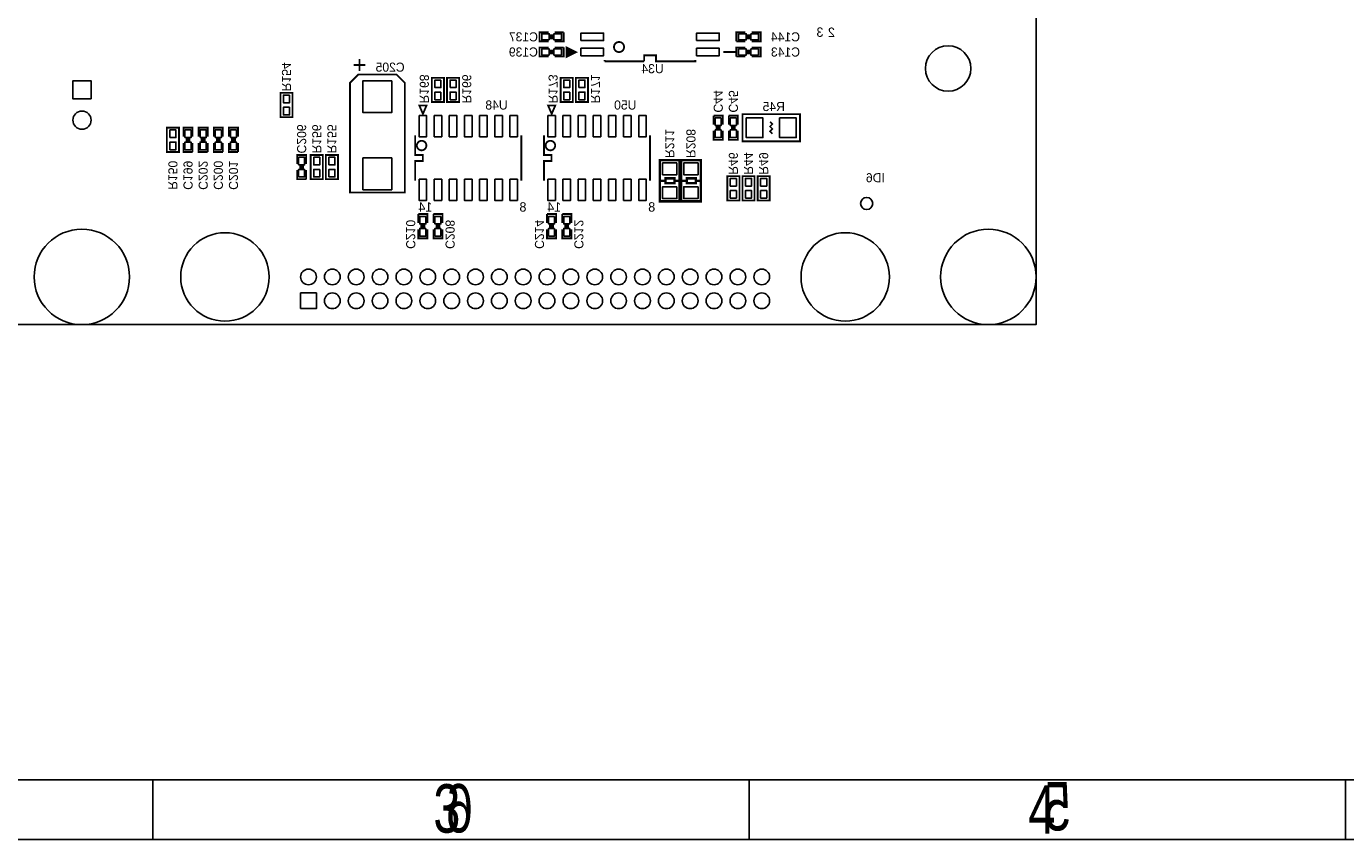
# Model space of a CAD drawing. Extents: x -19 to 391, y -43 to 244.
# Tile 16 of 34: x 75 to 186, y -43 to 25. Entities that reach past the tile are written whole.
import ezdxf

# ---------------------------------------------------------------- set-up
doc = ezdxf.new("R2010")
doc.units = 0
for name, color, linetype in [('BOARD_GEOMETRY_DIMENSION', 2, 'CONTINUOUS'), ('BOARD_GEOMETRY_OUTLINE', 3, 'CONTINUOUS'), ('BOARD_GEOMETRY_SILKSCREEN_B', 1, 'CONTINUOUS'), ('PACKAGE_GEOMETRY_SILKSCREEN_B', 4, 'CONTINUOUS'), ('PIN_B', 5, 'CONTINUOUS'), ('REF_DES_SILKSCREEN_B', 6, 'CONTINUOUS')]:
    doc.layers.add(name, color=color, linetype=linetype)

msp = doc.modelspace()

# ---------------------------------------------------------------- linework, layer by layer
at = {"layer": 'BOARD_GEOMETRY_DIMENSION'}
msp.add_lwpolyline([(-19.05, -43.18), (-19.05, 243.819934), (390.949942, 243.819934), (390.949942, -43.18)], close=True, dxfattribs=at)
for points in [[(-14.05001, -38.179756), (385.949952, -38.179756)], [(85.950044, -43.18), (85.950044, -38.179756)], [(135.949944, -43.18), (135.949944, -38.179756)]]:
    msp.add_lwpolyline(points, dxfattribs=at)
at = {"layer": 'BOARD_GEOMETRY_OUTLINE'}
msp.add_lwpolyline([(0, 0), (159.999934, 0), (159.999934, 90.000074), (0, 90.000074)], close=True, dxfattribs=at)
at = {"layer": 'BOARD_GEOMETRY_SILKSCREEN_B'}
msp.add_lwpolyline([(-19.05, -43.18), (-19.05, 243.819934), (390.949942, 243.819934), (390.949942, -43.18)], close=True, dxfattribs=at)
for points in [[(385.949952, -38.179756), (-14.05001, -38.179756)], [(85.950044, -43.18), (85.950044, -38.179756)], [(135.949944, -43.18), (135.949944, -38.179756)], [(185.949844, -38.179756), (185.949844, -43.18)]]:
    msp.add_lwpolyline(points, dxfattribs=at)
at = {"layer": 'PACKAGE_GEOMETRY_SILKSCREEN_B'}
for points, const_width in [([(119.126, 24.511), (118.364, 24.511), (118.364, 23.749), (119.126, 23.749)], 0.1524), ([(119.3038, 24.3332), (119.3038, 23.9268)], 0.1524), ([(119.4562, 24.3332), (119.4562, 23.9268)], 0.1524), ([(119.634, 23.749), (120.396, 23.749), (120.396, 24.511)], 0.1524), ([(120.396, 24.511), (119.634, 24.511)], 0.1524), ([(135.636, 24.511), (134.874, 24.511), (134.874, 23.749)], 0.1524), ([(135.8138, 23.9268), (135.8138, 24.3332)], 0.1524), ([(135.9662, 23.9268), (135.9662, 24.3332)], 0.1524), ([(136.144, 23.749), (136.906, 23.749), (136.906, 24.511), (136.144, 24.511)], 0.1524), ([(119.126, 23.241), (118.364, 23.241), (118.364, 22.479), (119.126, 22.479)], 0.1524), ([(119.634, 22.479), (120.396, 22.479), (120.396, 23.241)], 0.1524), ([(120.396, 23.241), (119.634, 23.241)], 0.1524), ([(134.874, 23.749), (135.636, 23.749)], 0.1524), ([(135.636, 23.241), (134.874, 23.241), (134.874, 22.479)], 0.1524), ([(136.144, 22.479), (136.906, 22.479), (136.906, 23.241), (136.144, 23.241)], 0.1524), ([(103.274876, 22.275038), (103.274876, 21.27504)], 0.1524), ([(119.3038, 23.0632), (119.3038, 22.6568)], 0.1524), ([(119.4562, 23.0632), (119.4562, 22.6568)], 0.1524), ([(123.834906, 22.074886), (123.834906, 22.174962)], 0.1524), ([(127.134874, 22.074886), (123.834906, 22.074886)], 0.1524), ([(131.435094, 22.174962), (131.435094, 22.074886), (128.135126, 22.074886), (128.135126, 22.575012), (127.134874, 22.575012), (127.134874, 22.074886)], 0.1524), ([(133.785102, 22.86), (134.7851, 22.86)], 0.1524), ([(134.874, 22.479), (135.636, 22.479)], 0.1524), ([(135.8138, 22.6568), (135.8138, 23.0632)], 0.1524), ([(135.9662, 22.6568), (135.9662, 23.0632)], 0.1524), ([(102.775004, 21.774912), (103.775002, 21.774912)], 0.1524), ([(133.731, 16.764), (133.731, 17.526), (132.969, 17.526)], 0.1524), ([(132.969, 17.526), (132.969, 16.764)], 0.1524), ([(133.1468, 16.5862), (133.5532, 16.5862)], 0.1524), ([(135.001, 16.764), (135.001, 17.526), (134.239, 17.526)], 0.1524), ([(134.239, 17.526), (134.239, 16.764)], 0.1524), ([(134.4168, 16.5862), (134.8232, 16.5862)], 0.1524), ([(137.694924, 17.010126), (137.895076, 16.809974), (137.694924, 16.610076), (137.895076, 16.409924), (137.694924, 16.210026), (137.895076, 16.009874)], 0.127), ([(89.281, 15.748), (89.281, 16.51), (88.519, 16.51), (88.519, 15.748)], 0.1524), ([(89.1032, 15.5702), (88.6968, 15.5702)], 0.1524), ([(89.1032, 15.4178), (88.6968, 15.4178)], 0.1524), ([(90.551, 15.748), (90.551, 16.51), (89.789, 16.51), (89.789, 15.748)], 0.1524), ([(90.3732, 15.5702), (89.9668, 15.5702)], 0.1524), ([(90.3732, 15.4178), (89.9668, 15.4178)], 0.1524), ([(91.821, 15.748), (91.821, 16.51), (91.059, 16.51), (91.059, 15.748)], 0.1524), ([(91.6432, 15.5702), (91.2368, 15.5702)], 0.1524), ([(91.6432, 15.4178), (91.2368, 15.4178)], 0.1524), ([(93.091, 15.748), (93.091, 16.51), (92.329, 16.51), (92.329, 15.748)], 0.1524), ([(92.9132, 15.5702), (92.5068, 15.5702)], 0.1524), ([(92.9132, 15.4178), (92.5068, 15.4178)], 0.1524), ([(107.95, 15.875), (107.95, 14.224), (108.585, 14.224), (108.585, 13.716), (107.95, 13.716), (107.95, 12.065)], 0.1524), ([(116.84, 12.065), (116.84, 15.875)], 0.1524), ([(118.745, 15.875), (118.745, 14.224), (119.38, 14.224), (119.38, 13.716), (118.745, 13.716), (118.745, 12.065)], 0.1524), ([(127.635, 12.065), (127.635, 15.875)], 0.1524), ([(132.969, 16.256), (132.969, 15.494), (133.731, 15.494), (133.731, 16.256)], 0.1524), ([(133.1468, 16.4338), (133.5532, 16.4338)], 0.1524), ([(134.239, 16.256), (134.239, 15.494), (135.001, 15.494), (135.001, 16.256)], 0.1524), ([(134.4168, 16.4338), (134.8232, 16.4338)], 0.1524), ([(88.519, 15.24), (88.519, 14.478), (89.281, 14.478)], 0.1524), ([(89.281, 14.478), (89.281, 15.24)], 0.1524), ([(89.789, 15.24), (89.789, 14.478), (90.551, 14.478)], 0.1524), ([(90.551, 14.478), (90.551, 15.24)], 0.1524), ([(91.059, 15.24), (91.059, 14.478), (91.821, 14.478)], 0.1524), ([(91.821, 14.478), (91.821, 15.24)], 0.1524), ([(92.329, 15.24), (92.329, 14.478), (93.091, 14.478)], 0.1524), ([(93.091, 14.478), (93.091, 15.24)], 0.1524), ([(98.806, 13.462), (98.806, 14.224), (98.044, 14.224), (98.044, 13.462)], 0.1524), ([(98.6282, 13.2842), (98.2218, 13.2842)], 0.1524), ([(98.044, 12.954), (98.044, 12.192), (98.806, 12.192)], 0.1524), ([(98.6282, 13.1318), (98.2218, 13.1318)], 0.1524), ([(98.806, 12.192), (98.806, 12.954)], 0.1524), ([(128.4859, 12.065), (128.88595, 12.065)], 0.199898), ([(129.736088, 12.065), (130.0861, 12.065)], 0.199898), ([(130.2639, 12.065), (130.66395, 12.065)], 0.199898), ([(131.514088, 12.065), (131.8641, 12.065)], 0.199898), ([(108.966, 8.509), (108.966, 9.271), (108.204, 9.271)], 0.1524), ([(108.204, 9.271), (108.204, 8.509)], 0.1524), ([(110.236, 8.509), (110.236, 9.271), (109.474, 9.271)], 0.1524), ([(109.474, 9.271), (109.474, 8.509)], 0.1524), ([(119.761, 8.509), (119.761, 9.271), (118.999, 9.271)], 0.1524), ([(118.999, 9.271), (118.999, 8.509)], 0.1524), ([(121.031, 8.509), (121.031, 9.271), (120.269, 9.271)], 0.1524), ([(120.269, 9.271), (120.269, 8.509)], 0.1524), ([(108.204, 8.001), (108.204, 7.239), (108.966, 7.239), (108.966, 8.001)], 0.1524), ([(108.3818, 8.3312), (108.7882, 8.3312)], 0.1524), ([(108.3818, 8.1788), (108.7882, 8.1788)], 0.1524), ([(109.474, 8.001), (109.474, 7.239), (110.236, 7.239), (110.236, 8.001)], 0.1524), ([(109.6518, 8.3312), (110.0582, 8.3312)], 0.1524), ([(109.6518, 8.1788), (110.0582, 8.1788)], 0.1524), ([(118.999, 8.001), (118.999, 7.239), (119.761, 7.239), (119.761, 8.001)], 0.1524), ([(119.1768, 8.3312), (119.5832, 8.3312)], 0.1524), ([(119.1768, 8.1788), (119.5832, 8.1788)], 0.1524), ([(120.269, 8.001), (120.269, 7.239), (121.031, 7.239), (121.031, 8.001)], 0.1524), ([(120.4468, 8.3312), (120.8532, 8.3312)], 0.1524), ([(120.4468, 8.1788), (120.8532, 8.1788)], 0.1524)]:
    msp.add_lwpolyline(points, dxfattribs=dict(at, const_width=const_width))
for points, const_width in [([(121.435114, 22.845014), (120.635014, 22.444964), (120.635014, 23.245064)], 0.1524), ([(121.139966, 22.845014), (120.739916, 22.645116), (120.739916, 23.044912)], 0.249936), ([(107.07497, 20.275042), (107.07497, 11.074908), (102.47503, 11.074908), (102.47503, 20.275042), (103.175054, 20.975066), (106.374946, 20.975066)], 0.1524), ([(109.347, 20.701), (109.347, 18.669), (110.363, 18.669), (110.363, 20.701)], 0.1524), ([(111.633, 18.669), (111.633, 20.701), (110.617, 20.701), (110.617, 18.669)], 0.1524), ([(120.142, 20.701), (120.142, 18.669), (121.158, 18.669), (121.158, 20.701)], 0.1524), ([(122.428, 18.669), (122.428, 20.701), (121.412, 20.701), (121.412, 18.669)], 0.1524), ([(96.647, 19.431), (96.647, 17.399), (97.663, 17.399), (97.663, 19.431)], 0.1524), ([(108.594906, 17.670018), (108.294932, 18.370042), (108.89488, 18.370042)], 0.1524), ([(119.389906, 17.670018), (119.089932, 18.370042), (119.68988, 18.370042)], 0.1524), ([(135.382, 15.367), (140.208, 15.367), (140.208, 17.653), (135.382, 17.653)], 0.1524), ([(88.138, 14.478), (88.138, 16.51), (87.122, 16.51), (87.122, 14.478)], 0.1524), ([(99.187, 14.224), (99.187, 12.192), (100.203, 12.192), (100.203, 14.224)], 0.1524), ([(101.473, 12.192), (101.473, 14.224), (100.457, 14.224), (100.457, 12.192)], 0.1524), ([(130.110992, 13.789914), (128.461008, 13.789914), (128.461008, 10.340086), (130.110992, 10.340086)], 0.199898), ([(131.888992, 13.789914), (130.239008, 13.789914), (130.239008, 10.340086), (131.888992, 10.340086)], 0.199898), ([(128.935988, 12.264898), (128.935988, 11.865102), (129.68605, 11.865102), (129.68605, 12.264898)], 0.199898), ([(130.713988, 12.264898), (130.713988, 11.865102), (131.46405, 11.865102), (131.46405, 12.264898)], 0.199898), ([(134.112, 12.446), (134.112, 10.414), (135.128, 10.414), (135.128, 12.446)], 0.1524), ([(136.398, 10.414), (136.398, 12.446), (135.382, 12.446), (135.382, 10.414)], 0.1524), ([(137.668, 10.414), (137.668, 12.446), (136.652, 12.446), (136.652, 10.414)], 0.1524)]:
    msp.add_lwpolyline(points, close=True, dxfattribs=dict(at, const_width=const_width))
at = {"layer": 'PACKAGE_GEOMETRY_SILKSCREEN_B', "const_width": 0.1524}
for points in [[(125.459236, 23.275036, 1), (124.610764, 23.274964, 1)], [(108.884974, 15.014956, 1), (108.085026, 15.015044, 1)], [(119.679974, 15.014956, 1), (118.880026, 15.015044, 1)]]:
    msp.add_lwpolyline(points, format="xyb", close=True, dxfattribs=at)
at = {"layer": 'PIN_B'}
for points in [[(119.1895, 23.876), (119.1895, 24.384), (118.5545, 24.384), (118.5545, 23.876)], [(120.2055, 23.876), (120.2055, 24.384), (119.5705, 24.384), (119.5705, 23.876)], [(121.833386, 23.8125), (123.738386, 23.8125), (123.738386, 24.4475), (121.833386, 24.4475)], [(131.531614, 23.8125), (133.436614, 23.8125), (133.436614, 24.4475), (131.531614, 24.4475)], [(135.0645, 24.384), (135.0645, 23.876), (135.6995, 23.876), (135.6995, 24.384)], [(136.0805, 24.384), (136.0805, 23.876), (136.7155, 23.876), (136.7155, 24.384)], [(119.1895, 22.606), (119.1895, 23.114), (118.5545, 23.114), (118.5545, 22.606)], [(120.2055, 22.606), (120.2055, 23.114), (119.5705, 23.114), (119.5705, 22.606)], [(121.833386, 22.5425), (123.738386, 22.5425), (123.738386, 23.1775), (121.833386, 23.1775)], [(131.531614, 22.5425), (133.436614, 22.5425), (133.436614, 23.1775), (131.531614, 23.1775)], [(135.0645, 23.114), (135.0645, 22.606), (135.6995, 22.606), (135.6995, 23.114)], [(136.0805, 23.114), (136.0805, 22.606), (136.7155, 22.606), (136.7155, 23.114)], [(80.772, 18.923), (79.248, 18.923), (79.248, 20.447), (80.772, 20.447)], [(105.9815, 20.44192), (103.5685, 20.44192), (103.5685, 17.77492), (105.9815, 17.77492)], [(110.109, 20.5105), (109.601, 20.5105), (109.601, 19.8755), (110.109, 19.8755)], [(110.871, 19.8755), (111.379, 19.8755), (111.379, 20.5105), (110.871, 20.5105)], [(120.904, 20.5105), (120.396, 20.5105), (120.396, 19.8755), (120.904, 19.8755)], [(121.666, 19.8755), (122.174, 19.8755), (122.174, 20.5105), (121.666, 20.5105)], [(97.409, 19.2405), (96.901, 19.2405), (96.901, 18.6055), (97.409, 18.6055)], [(110.109, 19.4945), (109.601, 19.4945), (109.601, 18.8595), (110.109, 18.8595)], [(110.871, 18.8595), (111.379, 18.8595), (111.379, 19.4945), (110.871, 19.4945)], [(120.904, 19.4945), (120.396, 19.4945), (120.396, 18.8595), (120.904, 18.8595)], [(121.666, 18.8595), (122.174, 18.8595), (122.174, 19.4945), (121.666, 19.4945)], [(97.409, 18.2245), (96.901, 18.2245), (96.901, 17.5895), (97.409, 17.5895)], [(108.2675, 17.526), (108.2675, 15.748), (108.9025, 15.748), (108.9025, 17.526)], [(109.5375, 17.526), (109.5375, 15.748), (110.1725, 15.748), (110.1725, 17.526)], [(110.8075, 17.526), (110.8075, 15.748), (111.4425, 15.748), (111.4425, 17.526)], [(112.0775, 17.526), (112.0775, 15.748), (112.7125, 15.748), (112.7125, 17.526)], [(113.3475, 17.526), (113.3475, 15.748), (113.9825, 15.748), (113.9825, 17.526)], [(114.6175, 17.526), (114.6175, 15.748), (115.2525, 15.748), (115.2525, 17.526)], [(115.8875, 17.526), (115.8875, 15.748), (116.5225, 15.748), (116.5225, 17.526)], [(119.0625, 17.526), (119.0625, 15.748), (119.6975, 15.748), (119.6975, 17.526)], [(120.3325, 17.526), (120.3325, 15.748), (120.9675, 15.748), (120.9675, 17.526)], [(121.6025, 17.526), (121.6025, 15.748), (122.2375, 15.748), (122.2375, 17.526)], [(122.8725, 17.526), (122.8725, 15.748), (123.5075, 15.748), (123.5075, 17.526)], [(124.1425, 17.526), (124.1425, 15.748), (124.7775, 15.748), (124.7775, 17.526)], [(125.4125, 17.526), (125.4125, 15.748), (126.0475, 15.748), (126.0475, 17.526)], [(126.6825, 17.526), (126.6825, 15.748), (127.3175, 15.748), (127.3175, 17.526)], [(133.604, 17.3355), (133.096, 17.3355), (133.096, 16.7005), (133.604, 16.7005)], [(134.874, 17.3355), (134.366, 17.3355), (134.366, 16.7005), (134.874, 16.7005)], [(135.6995, 17.3355), (135.6995, 15.6845), (137.0965, 15.6845), (137.0965, 17.3355)], [(138.4935, 17.3355), (138.4935, 15.6845), (139.8905, 15.6845), (139.8905, 17.3355)], [(87.376, 15.6845), (87.884, 15.6845), (87.884, 16.3195), (87.376, 16.3195)], [(88.646, 15.6845), (89.154, 15.6845), (89.154, 16.3195), (88.646, 16.3195)], [(89.916, 15.6845), (90.424, 15.6845), (90.424, 16.3195), (89.916, 16.3195)], [(91.186, 15.6845), (91.694, 15.6845), (91.694, 16.3195), (91.186, 16.3195)], [(92.456, 15.6845), (92.964, 15.6845), (92.964, 16.3195), (92.456, 16.3195)], [(133.604, 16.3195), (133.096, 16.3195), (133.096, 15.6845), (133.604, 15.6845)], [(134.874, 16.3195), (134.366, 16.3195), (134.366, 15.6845), (134.874, 15.6845)], [(87.376, 14.6685), (87.884, 14.6685), (87.884, 15.3035), (87.376, 15.3035)], [(88.646, 14.6685), (89.154, 14.6685), (89.154, 15.3035), (88.646, 15.3035)], [(89.916, 14.6685), (90.424, 14.6685), (90.424, 15.3035), (89.916, 15.3035)], [(91.186, 14.6685), (91.694, 14.6685), (91.694, 15.3035), (91.186, 15.3035)], [(92.456, 14.6685), (92.964, 14.6685), (92.964, 15.3035), (92.456, 15.3035)], [(98.171, 13.3985), (98.679, 13.3985), (98.679, 14.0335), (98.171, 14.0335)], [(99.949, 14.0335), (99.441, 14.0335), (99.441, 13.3985), (99.949, 13.3985)], [(100.711, 13.3985), (101.219, 13.3985), (101.219, 14.0335), (100.711, 14.0335)], [(105.9815, 13.97508), (103.5685, 13.97508), (103.5685, 11.30808), (105.9815, 11.30808)], [(129.8829, 13.560298), (128.6891, 13.560298), (128.6891, 12.569698), (129.8829, 12.569698)], [(131.6609, 13.560298), (130.4671, 13.560298), (130.4671, 12.569698), (131.6609, 12.569698)], [(98.171, 12.3825), (98.679, 12.3825), (98.679, 13.0175), (98.171, 13.0175)], [(99.949, 13.0175), (99.441, 13.0175), (99.441, 12.3825), (99.949, 12.3825)], [(100.711, 12.3825), (101.219, 12.3825), (101.219, 13.0175), (100.711, 13.0175)], [(108.2675, 12.192), (108.2675, 10.414), (108.9025, 10.414), (108.9025, 12.192)], [(109.5375, 12.192), (109.5375, 10.414), (110.1725, 10.414), (110.1725, 12.192)], [(110.8075, 12.192), (110.8075, 10.414), (111.4425, 10.414), (111.4425, 12.192)], [(112.0775, 12.192), (112.0775, 10.414), (112.7125, 10.414), (112.7125, 12.192)], [(113.3475, 12.192), (113.3475, 10.414), (113.9825, 10.414), (113.9825, 12.192)], [(114.6175, 12.192), (114.6175, 10.414), (115.2525, 10.414), (115.2525, 12.192)], [(115.8875, 12.192), (115.8875, 10.414), (116.5225, 10.414), (116.5225, 12.192)], [(119.0625, 12.192), (119.0625, 10.414), (119.6975, 10.414), (119.6975, 12.192)], [(120.3325, 12.192), (120.3325, 10.414), (120.9675, 10.414), (120.9675, 12.192)], [(121.6025, 12.192), (121.6025, 10.414), (122.2375, 10.414), (122.2375, 12.192)], [(122.8725, 12.192), (122.8725, 10.414), (123.5075, 10.414), (123.5075, 12.192)], [(124.1425, 12.192), (124.1425, 10.414), (124.7775, 10.414), (124.7775, 12.192)], [(125.4125, 12.192), (125.4125, 10.414), (126.0475, 10.414), (126.0475, 12.192)], [(126.6825, 12.192), (126.6825, 10.414), (127.3175, 10.414), (127.3175, 12.192)], [(134.874, 12.2555), (134.366, 12.2555), (134.366, 11.6205), (134.874, 11.6205)], [(135.636, 11.6205), (136.144, 11.6205), (136.144, 12.2555), (135.636, 12.2555)], [(136.906, 11.6205), (137.414, 11.6205), (137.414, 12.2555), (136.906, 12.2555)], [(129.8829, 11.560302), (128.6891, 11.560302), (128.6891, 10.569702), (129.8829, 10.569702)], [(131.6609, 11.560302), (130.4671, 11.560302), (130.4671, 10.569702), (131.6609, 10.569702)], [(134.874, 11.2395), (134.366, 11.2395), (134.366, 10.6045), (134.874, 10.6045)], [(135.636, 10.6045), (136.144, 10.6045), (136.144, 11.2395), (135.636, 11.2395)], [(136.906, 10.6045), (137.414, 10.6045), (137.414, 11.2395), (136.906, 11.2395)], [(108.839, 9.0805), (108.331, 9.0805), (108.331, 8.4455), (108.839, 8.4455)], [(110.109, 9.0805), (109.601, 9.0805), (109.601, 8.4455), (110.109, 8.4455)], [(119.634, 9.0805), (119.126, 9.0805), (119.126, 8.4455), (119.634, 8.4455)], [(120.904, 9.0805), (120.396, 9.0805), (120.396, 8.4455), (120.904, 8.4455)], [(108.839, 8.0645), (108.331, 8.0645), (108.331, 7.4295), (108.839, 7.4295)], [(110.109, 8.0645), (109.601, 8.0645), (109.601, 7.4295), (110.109, 7.4295)], [(119.634, 8.0645), (119.126, 8.0645), (119.126, 7.4295), (119.634, 7.4295)], [(120.904, 8.0645), (120.396, 8.0645), (120.396, 7.4295), (120.904, 7.4295)], [(98.339656, 1.339596), (98.339656, 2.660396), (99.660456, 2.660396), (99.660456, 1.339596)]]:
    msp.add_lwpolyline(points, close=True, dxfattribs=at)
for centre, radius in [((152.625552, 21.479764), 1.905), ((80.01, 17.145), 0.762), ((145.796, 10.16), 0.508), ((80.000094, 3.999992), 4.0005), ((156.000196, 3.999992), 4.0005), ((92.00007, 3.999992), 3.7084), ((143.999966, 3.999992), 3.7084), ((99.000056, 3.999992), 0.6604), ((101.000052, 3.999992), 0.6604), ((103.000048, 3.999992), 0.6604), ((105.000044, 3.999992), 0.6604), ((107.00004, 3.999992), 0.6604), ((109.000036, 3.999992), 0.6604), ((111.000032, 3.999992), 0.6604), ((113.000028, 3.999992), 0.6604), ((115.000024, 3.999992), 0.6604), ((117.00002, 3.999992), 0.6604), ((119.000016, 3.999992), 0.6604), ((121.000012, 3.999992), 0.6604), ((123.000008, 3.999992), 0.6604), ((125.000004, 3.999992), 0.6604), ((127, 3.999992), 0.6604), ((128.999996, 3.999992), 0.6604), ((130.999992, 3.999992), 0.6604), ((132.999988, 3.999992), 0.6604), ((134.999984, 3.999992), 0.6604), ((136.99998, 3.999992), 0.6604), ((101.000052, 1.999996), 0.6604), ((103.000048, 1.999996), 0.6604), ((105.000044, 1.999996), 0.6604), ((107.00004, 1.999996), 0.6604), ((109.000036, 1.999996), 0.6604), ((111.000032, 1.999996), 0.6604), ((113.000028, 1.999996), 0.6604), ((115.000024, 1.999996), 0.6604), ((117.00002, 1.999996), 0.6604), ((119.000016, 1.999996), 0.6604), ((121.000012, 1.999996), 0.6604), ((123.000008, 1.999996), 0.6604), ((125.000004, 1.999996), 0.6604), ((127, 1.999996), 0.6604), ((128.999996, 1.999996), 0.6604), ((130.999992, 1.999996), 0.6604), ((132.999988, 1.999996), 0.6604), ((134.999984, 1.999996), 0.6604), ((136.99998, 1.999996), 0.6604)]:
    msp.add_circle(centre, radius, dxfattribs=at)

# ---------------------------------------------------------------- texts
at = {"layer": 'BOARD_GEOMETRY_DIMENSION', "width": 0.75}
for s, p in [('3', (109.467142, -42.59707)), ('4', (159.349948, -42.67962))]:
    msp.add_text(s, height=4.064, dxfattribs=at).set_placement(p)
at = {"layer": 'BOARD_GEOMETRY_SILKSCREEN_B', "text_generation_flag": 2}
msp.add_text('ID6', height=0.762, dxfattribs=at).set_placement((147.32, 11.938))
at = {"layer": 'BOARD_GEOMETRY_SILKSCREEN_B', "text_generation_flag": 2, "width": 0.75}
for s, p in [('6', (112.80013, -42.582084)), ('5', (162.903408, -42.409618))]:
    msp.add_text(s, height=4.064, dxfattribs=at).set_placement(p)
at = {"layer": 'PACKAGE_GEOMETRY_SILKSCREEN_B', "text_generation_flag": 2}
for s, p in [('3', (142.17396, 24.131016)), ('2', (143.13408, 24.12111)), ('14', (109.3851, 9.474708)), ('8', (117.2718, 9.474708)), ('14', (120.1801, 9.474708)), ('8', (128.0668, 9.474708))]:
    msp.add_text(s, height=0.7874, dxfattribs=at).set_placement(p)
at = {"layer": 'REF_DES_SILKSCREEN_B', "text_generation_flag": 2}
for s, p in [('C137', (118.237, 23.749)), ('C144', (140.208, 23.749)), ('C139', (118.237, 22.479)), ('C143', (140.208, 22.479)), ('C205', (107.061, 21.209)), ('U34', (128.778, 21.082)), ('U48', (115.697, 18.034)), ('U50', (126.492, 18.034)), ('R45', (138.938, 17.907))]:
    msp.add_text(s, height=0.762, dxfattribs=at).set_placement(p)
for s, p in [('R154', (96.774, 19.558)), ('R168', (108.331, 18.542)), ('R166', (111.887, 18.542)), ('R173', (119.126, 18.542)), ('R171', (122.682, 18.542)), ('C44', (132.969, 17.78)), ('C45', (134.239, 17.78)), ('C206', (98.044, 14.351)), ('R156', (99.314, 14.351)), ('R155', (100.584, 14.351)), ('R211', (128.905, 13.97)), ('R208', (130.683, 13.97)), ('R150', (87.249, 11.303)), ('C199', (88.519, 11.303)), ('C202', (89.789, 11.303)), ('C200', (91.059, 11.303)), ('C201', (92.329, 11.303)), ('R46', (134.239, 12.573)), ('R44', (135.509, 12.573)), ('R49', (136.779, 12.573)), ('C210', (107.188, 6.35)), ('C208', (110.49, 6.35)), ('C214', (117.983, 6.35)), ('C212', (121.285, 6.35))]:
    msp.add_text(s, height=0.762, rotation=270, dxfattribs=at).set_placement(p)

doc.saveas('drawing.dxf')
